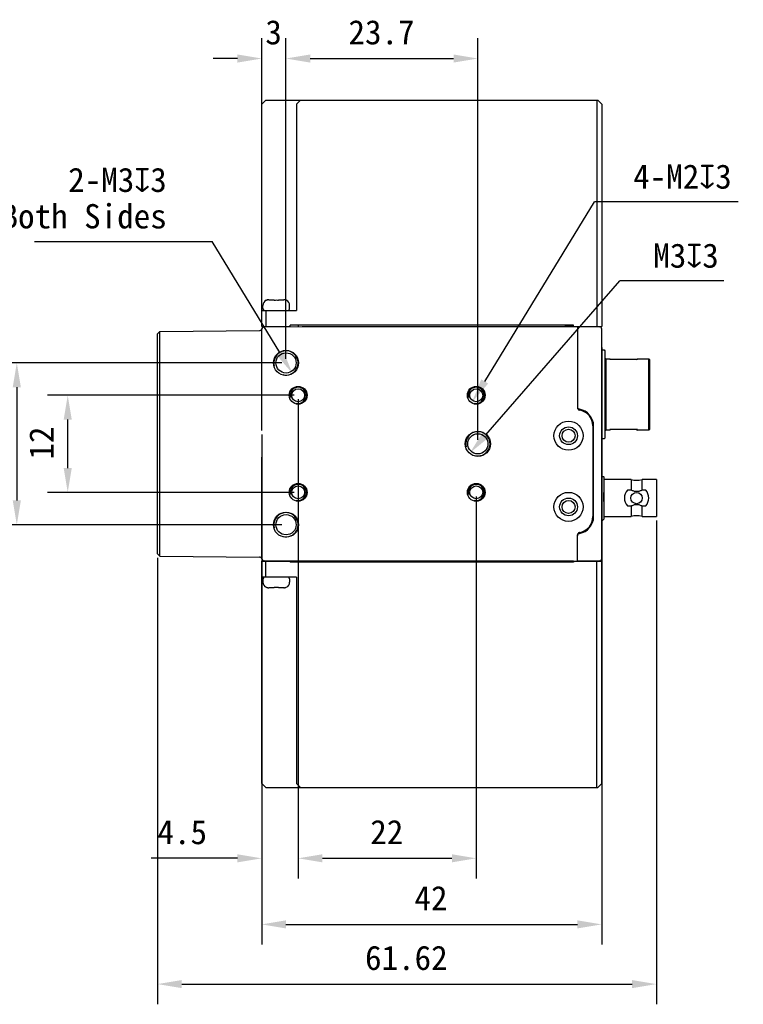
# Model space of a CAD drawing. Header units: millimetres. Extents: x -20 to 194, y 246 to 368.
# Tile 2 of 3: x 52 to 142, y 246 to 368. Entities that reach past the tile are written whole.
import ezdxf

# ---------------------------------------------------------------- set-up
doc = ezdxf.new("R2010")
doc.units = ezdxf.units.MM
doc.header["$LTSCALE"] = 16.335
doc.header["$PDMODE"] = 3
doc.header["$PDSIZE"] = 8
doc.layers.get('0').update_dxf_attribs({"linetype": 'CONTINUOUS'})
doc.layers.get('Defpoints').update_dxf_attribs({"linetype": 'CONTINUOUS'})
doc.layers.add('00_COMPONENTS', color=7, linetype='CONTINUOUS')
doc.layers.add('51__DRAFT_DIMS', color=7, linetype='CONTINUOUS')
doc.styles.get("Standard").update_dxf_attribs({"font": 'simfang.ttf'})
doc.dimstyles.new('DIMSTYLE_1', dxfattribs={"dimtxt": 3, "dimasz": 3, "dimexe": 2.5, "dimexo": 0.5, "dimgap": 0.75, "dimtad": 1, "dimdsep": 46, "dimtxsty": 'STANDARD', "dimblk": '_FILLED', "dimblk1": '_FILLED', "dimblk2": '_FILLED', "dimcen": 0.09, "dimclrt": 3, "dimazin": 2, "dimtp": 0.3, "dimtm": 0.3, "dimtfac": 1, "dimtofl": 0, "dimtmove": 0, "dimatfit": 3, "dimldrblk": '_FILLED', "dimfxl": 1, "dimtolj": 1, "dimarcsym": 0})
doc.dimstyles.new('DIMSTYLE_2', dxfattribs={"dimtxt": 3, "dimasz": 3, "dimexe": 2.5, "dimexo": 0.5, "dimgap": 0.75, "dimtad": 1, "dimdsep": 46, "dimtxsty": 'STANDARD', "dimblk": '_FILLED', "dimblk1": '_FILLED', "dimblk2": '_FILLED', "dimcen": 0.09, "dimclrt": 3, "dimazin": 2, "dimtp": 0.2, "dimtm": 0.2, "dimtfac": 1, "dimtofl": 0, "dimtmove": 0, "dimatfit": 3, "dimldrblk": '_FILLED', "dimfxl": 1, "dimtolj": 1, "dimarcsym": 0})
doc.dimstyles.new('DIMSTYLE_3', dxfattribs={"dimtxt": 3, "dimasz": 3, "dimexe": 2.5, "dimexo": 0.5, "dimgap": 0.75, "dimtad": 1, "dimdsep": 46, "dimtxsty": 'STANDARD', "dimblk": '_FILLED', "dimblk1": '_FILLED', "dimblk2": '_FILLED', "dimcen": 0.09, "dimclrt": 3, "dimazin": 2, "dimtp": 0.1, "dimtm": 0.1, "dimtfac": 1, "dimtofl": 0, "dimtmove": 0, "dimatfit": 3, "dimldrblk": '_FILLED', "dimfxl": 1, "dimtolj": 1, "dimarcsym": 0})
doc.dimstyles.new('DIMSTYLE_4', dxfattribs={"dimtxt": 3, "dimasz": 3, "dimexe": 2.5, "dimexo": 0.5, "dimtad": 1, "dimdsep": 46, "dimtxsty": 'STANDARD', "dimblk": '_FILLED', "dimblk1": '_FILLED', "dimblk2": '_FILLED', "dimcen": 0.09, "dimclrt": 3, "dimazin": 2, "dimtp": 0.1, "dimtm": 0.1, "dimtfac": 1, "dimtofl": 0, "dimtmove": 0, "dimatfit": 1, "dimldrblk": '_FILLED', "dimfxl": 1, "dimtolj": 1, "dimarcsym": 0})

# ---------------------------------------------------------------- blocks, each defined once
blk = doc.blocks.new('_FILLED')
at = {"color": 0, "linetype": 'ByBlock'}
blk.add_solid([(0, 0), (-1, 0.167), (-1, -0.167)], dxfattribs=at)
blk = doc.blocks.new('*D15')
at = {"layer": '51__DRAFT_DIMS', "color": 0, "lineweight": -2}
for p, q in [((130.91, 306.28), (130.91, 246.46)), ((69.29, 301.66), (69.29, 246.46)), ((72.29, 248.96), (127.91, 248.96))]:
    blk.add_line(p, q, dxfattribs=at)
at = {"layer": 'Defpoints', "color": 0}
for p in [(130.91, 306.78), (69.29, 302.16), (130.91, 248.96)]:
    blk.add_point(p, dxfattribs=at)
at = {"layer": '51__DRAFT_DIMS', "color": 0, "linetype": 'ByBlock', "lineweight": -2, "xscale": 3, "yscale": 3, "zscale": 3, "rotation": 180}
blk.add_blockref('_FILLED', (69.29, 248.96), dxfattribs=at)
at = {"layer": '51__DRAFT_DIMS', "color": 0, "linetype": 'ByBlock', "lineweight": -2, "xscale": 3, "yscale": 3, "zscale": 3}
blk.add_blockref('_FILLED', (130.91, 248.96), dxfattribs=at)
at = {"layer": '51__DRAFT_DIMS', "color": 3, "insert": (100.03, 253.71), "char_height": 3, "attachment_point": 2, "line_spacing_factor": 0.9}
blk.add_mtext('\\A1;61.62', dxfattribs=at)
blk = doc.blocks.new('*D16')
at = {"layer": '51__DRAFT_DIMS', "color": 0, "lineweight": -2}
for p, q in [((124.16, 327.64), (124.16, 253.84)), ((82.16, 316.92), (82.16, 253.84)), ((85.16, 256.34), (121.16, 256.34))]:
    blk.add_line(p, q, dxfattribs=at)
at = {"layer": 'Defpoints', "color": 0}
for p in [(124.16, 328.14), (82.16, 317.42), (124.16, 256.34)]:
    blk.add_point(p, dxfattribs=at)
at = {"layer": '51__DRAFT_DIMS', "color": 0, "linetype": 'ByBlock', "lineweight": -2, "xscale": 3, "yscale": 3, "zscale": 3, "rotation": 180}
blk.add_blockref('_FILLED', (82.16, 256.34), dxfattribs=at)
at = {"layer": '51__DRAFT_DIMS', "color": 0, "linetype": 'ByBlock', "lineweight": -2, "xscale": 3, "yscale": 3, "zscale": 3}
blk.add_blockref('_FILLED', (124.16, 256.34), dxfattribs=at)
at = {"layer": '51__DRAFT_DIMS', "color": 3, "insert": (103.07, 261.09), "char_height": 3, "attachment_point": 2, "line_spacing_factor": 0.9}
blk.add_mtext('\\A1;42', dxfattribs=at)
blk = doc.blocks.new('*D17')
at = {"layer": '51__DRAFT_DIMS', "color": 0, "lineweight": -2}
for p, q in [((84.66, 325.75), (49.41, 325.75)), ((51.91, 322.75), (51.91, 308.75)), ((84.66, 305.75), (49.41, 305.75))]:
    blk.add_line(p, q, dxfattribs=at)
at = {"layer": 'Defpoints', "color": 0}
for p in [(85.16, 325.75), (51.91, 305.75), (85.16, 305.75)]:
    blk.add_point(p, dxfattribs=at)
at = {"layer": '51__DRAFT_DIMS', "color": 0, "linetype": 'ByBlock', "lineweight": -2, "xscale": 3, "yscale": 3, "zscale": 3}
for p, rotation in [((51.91, 325.75), 90), ((51.91, 305.75), 270)]:
    blk.add_blockref('_FILLED', p, dxfattribs=dict(at, rotation=rotation))
at = {"layer": '51__DRAFT_DIMS', "color": 3, "insert": (47.16, 315.72), "char_height": 3, "attachment_point": 2, "rotation": 90, "line_spacing_factor": 0.9}
blk.add_mtext('\\A1;20', dxfattribs=at)
blk = doc.blocks.new('*D18')
at = {"layer": '51__DRAFT_DIMS', "color": 0, "lineweight": -2}
for p, q in [((86.16, 321.75), (55.7, 321.75)), ((58.2, 312.75), (58.2, 318.75)), ((86.16, 309.75), (55.7, 309.75))]:
    blk.add_line(p, q, dxfattribs=at)
at = {"layer": 'Defpoints', "color": 0}
for p in [(58.2, 321.75), (86.66, 321.75), (86.66, 309.75)]:
    blk.add_point(p, dxfattribs=at)
at = {"layer": '51__DRAFT_DIMS', "color": 0, "linetype": 'ByBlock', "lineweight": -2, "xscale": 3, "yscale": 3, "zscale": 3}
for p, rotation in [((58.2, 321.75), 90), ((58.2, 309.75), 270)]:
    blk.add_blockref('_FILLED', p, dxfattribs=dict(at, rotation=rotation))
at = {"layer": '51__DRAFT_DIMS', "color": 3, "insert": (53.45, 315.84), "char_height": 3, "attachment_point": 2, "rotation": 90, "line_spacing_factor": 0.9}
blk.add_mtext('\\A1;12', dxfattribs=at)
blk = doc.blocks.new('*D19')
at = {"layer": '51__DRAFT_DIMS', "color": 0, "lineweight": -2}
for p, q in [((82.16, 330.41), (82.16, 365.88)), ((85.16, 326.25), (85.16, 365.88)), ((79.16, 363.38), (76.16, 363.38)), ((88.16, 363.38), (91.16, 363.38))]:
    blk.add_line(p, q, dxfattribs=at)
at = {"layer": 'Defpoints', "color": 0}
for p in [(85.16, 363.38), (82.16, 329.91), (85.16, 325.75)]:
    blk.add_point(p, dxfattribs=at)
at = {"layer": '51__DRAFT_DIMS', "color": 0, "linetype": 'ByBlock', "lineweight": -2, "xscale": 3, "yscale": 3, "zscale": 3}
blk.add_blockref('_FILLED', (82.16, 363.38), dxfattribs=at)
at = {"layer": '51__DRAFT_DIMS', "color": 0, "linetype": 'ByBlock', "lineweight": -2, "xscale": 3, "yscale": 3, "zscale": 3, "rotation": 180}
blk.add_blockref('_FILLED', (85.16, 363.38), dxfattribs=at)
at = {"layer": '51__DRAFT_DIMS', "color": 3, "insert": (83.63, 368.13), "char_height": 3, "attachment_point": 2, "line_spacing_factor": 0.9}
blk.add_mtext('\\A1;3', dxfattribs=at)
blk = doc.blocks.new('*D20')
at = {"layer": '51__DRAFT_DIMS', "color": 0, "lineweight": -2}
for p, q in [((85.16, 326.25), (85.16, 365.88)), ((108.86, 316.25), (108.86, 365.88)), ((88.16, 363.38), (105.86, 363.38))]:
    blk.add_line(p, q, dxfattribs=at)
at = {"layer": 'Defpoints', "color": 0}
for p in [(108.86, 363.38), (85.16, 325.75), (108.86, 315.75)]:
    blk.add_point(p, dxfattribs=at)
at = {"layer": '51__DRAFT_DIMS', "color": 0, "linetype": 'ByBlock', "lineweight": -2, "xscale": 3, "yscale": 3, "zscale": 3, "rotation": 180}
blk.add_blockref('_FILLED', (85.16, 363.38), dxfattribs=at)
at = {"layer": '51__DRAFT_DIMS', "color": 0, "linetype": 'ByBlock', "lineweight": -2, "xscale": 3, "yscale": 3, "zscale": 3}
blk.add_blockref('_FILLED', (108.86, 363.38), dxfattribs=at)
at = {"layer": '51__DRAFT_DIMS', "color": 3, "insert": (96.96, 368.13), "char_height": 3, "attachment_point": 2, "line_spacing_factor": 0.9}
blk.add_mtext('\\A1;23.7', dxfattribs=at)
blk = doc.blocks.new('*D21')
at = {"layer": '51__DRAFT_DIMS', "color": 0, "lineweight": -2}
for p, q in [((86.66, 321.25), (86.66, 262.01)), ((82.16, 316.92), (82.16, 262.01)), ((79.16, 264.51), (68.51, 264.51)), ((89.66, 264.51), (92.66, 264.51))]:
    blk.add_line(p, q, dxfattribs=at)
at = {"layer": 'Defpoints', "color": 0}
for p in [(86.66, 321.75), (82.16, 317.42), (86.66, 264.51)]:
    blk.add_point(p, dxfattribs=at)
at = {"layer": '51__DRAFT_DIMS', "color": 0, "linetype": 'ByBlock', "lineweight": -2, "xscale": 3, "yscale": 3, "zscale": 3}
blk.add_blockref('_FILLED', (82.16, 264.51), dxfattribs=at)
at = {"layer": '51__DRAFT_DIMS', "color": 0, "linetype": 'ByBlock', "lineweight": -2, "xscale": 3, "yscale": 3, "zscale": 3, "rotation": 180}
blk.add_blockref('_FILLED', (86.66, 264.51), dxfattribs=at)
at = {"layer": '51__DRAFT_DIMS', "color": 3, "insert": (75.41, 269.26), "char_height": 3, "attachment_point": 3, "line_spacing_factor": 0.9}
blk.add_mtext('\\A1;4.5', dxfattribs=at)
blk = doc.blocks.new('*D22')
at = {"layer": '51__DRAFT_DIMS', "color": 0, "lineweight": -2}
for p, q in [((86.66, 309.25), (86.66, 262.01)), ((108.66, 309.25), (108.66, 262.01)), ((89.66, 264.51), (105.66, 264.51))]:
    blk.add_line(p, q, dxfattribs=at)
at = {"layer": 'Defpoints', "color": 0}
for p in [(86.66, 309.75), (108.66, 309.75), (108.66, 264.51)]:
    blk.add_point(p, dxfattribs=at)
at = {"layer": '51__DRAFT_DIMS', "color": 0, "linetype": 'ByBlock', "lineweight": -2, "xscale": 3, "yscale": 3, "zscale": 3, "rotation": 180}
blk.add_blockref('_FILLED', (86.66, 264.51), dxfattribs=at)
at = {"layer": '51__DRAFT_DIMS', "color": 0, "linetype": 'ByBlock', "lineweight": -2, "xscale": 3, "yscale": 3, "zscale": 3}
blk.add_blockref('_FILLED', (108.66, 264.51), dxfattribs=at)
at = {"layer": '51__DRAFT_DIMS', "color": 3, "insert": (97.61, 269.26), "char_height": 3, "attachment_point": 2, "line_spacing_factor": 0.9}
blk.add_mtext('\\A1;22', dxfattribs=at)
blk = doc.blocks.new('*D24')
at = {"layer": '51__DRAFT_DIMS', "color": 0, "lineweight": -2}
for p in [(109.85, 316.88), (139.24, 335.89)]:
    blk.add_line(p, (126.41, 335.89), dxfattribs=at)
at = {"layer": 'Defpoints', "color": 0}
for p in [(109.85, 316.88), (107.88, 314.62)]:
    blk.add_point(p, dxfattribs=at)
at = {"layer": '51__DRAFT_DIMS', "color": 0, "linetype": 'ByBlock', "lineweight": -2, "xscale": 3, "yscale": 3, "zscale": 3, "rotation": 228.9360763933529}
blk.add_blockref('_FILLED', (107.88, 314.62), dxfattribs=at)
at = {"layer": '51__DRAFT_DIMS', "color": 3, "insert": (130.53, 340.52), "char_height": 3, "attachment_point": 1, "line_spacing_factor": 0.9}
blk.add_mtext('\\A1;{M3{\\fgdt;x}3}', dxfattribs=at)
blk = doc.blocks.new('*D25')
at = {"layer": '51__DRAFT_DIMS', "color": 0, "lineweight": -2}
for p in [(109.71, 323.46), (141.02, 345.67)]:
    blk.add_line(p, (123.28, 345.67), dxfattribs=at)
at = {"layer": 'Defpoints', "color": 0}
for p in [(109.19, 322.6), (108.14, 320.9)]:
    blk.add_point(p, dxfattribs=at)
at = {"layer": '51__DRAFT_DIMS', "color": 0, "linetype": 'ByBlock', "lineweight": -2, "xscale": 3, "yscale": 3, "zscale": 3, "rotation": 238.567487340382}
blk.add_blockref('_FILLED', (108.14, 320.9), dxfattribs=at)
at = {"layer": '51__DRAFT_DIMS', "color": 3, "insert": (128.05, 350.29), "char_height": 3, "attachment_point": 1, "line_spacing_factor": 0.9}
blk.add_mtext('\\A1;{4-M2{\\fgdt;x}3}', dxfattribs=at)

msp = doc.modelspace()

# ---------------------------------------------------------------- linework, layer by layer
at = {"color": 7}
for p, q in [((86.664, 330.4), (86.664, 330.246)), ((119.664, 330.4), (119.664, 330.25)), ((86.664, 301.1), (86.664, 301.255)), ((119.664, 301.1), (119.664, 301.25))]:
    msp.add_line(p, q, dxfattribs=at)
at = {"layer": '00_COMPONENTS', "color": 7}
for p, q in [((82.664, 358.25), (82.164, 357.75)), ((82.664, 358.25), (123.664, 358.25)), ((86.964, 358.25), (86.464, 357.75)), ((123.564, 358.25), (123.564, 330.25)), ((123.664, 358.25), (124.164, 357.75)), ((82.164, 330.25), (82.164, 357.75)), ((86.464, 357.75), (86.464, 332.25)), ((124.164, 357.75), (124.164, 330.25)), ((83.053, 333.55), (83.694, 333.55)), ((83.694, 333.479), (83.694, 333.55)), ((84.234, 333.55), (84.234, 333.479)), ((84.234, 333.55), (84.875, 333.55)), ((82.314, 332.45), (82.314, 332.85)), ((82.735, 333.479), (82.726, 333.488)), ((85.202, 333.488), (85.192, 333.479)), ((85.614, 332.45), (85.614, 332.85)), ((82.164, 332.25), (86.464, 332.25)), ((82.664, 332.25), (82.664, 330.25)), ((82.164, 330.25), (85.664, 330.25)), ((82.164, 317.416), (82.164, 329.909)), ((82.168, 329.961), (82.172, 329.978)), ((82.171, 329.975), (82.17, 329.972)), ((82.172, 329.978), (82.171, 329.976)), ((82.171, 329.977), (82.171, 329.973)), ((82.172, 329.978), (82.172, 329.978)), ((82.461, 330.209), (88.941, 330.266)), ((82.964, 330.214), (82.964, 330.25)), ((84.964, 330.231), (84.964, 330.25)), ((85.664, 330.25), (85.664, 330.4)), ((120.664, 330.4), (85.664, 330.4)), ((87.164, 330.25), (124.164, 330.25)), ((120.664, 330.264), (119.664, 330.264)), ((120.664, 330.25), (120.664, 330.4)), ((121.164, 330.25), (123.866, 330.227)), ((121.164, 330.25), (121.164, 320.218)), ((123.664, 330.229), (123.664, 330.25)), ((124.164, 301.574), (124.164, 329.927)), ((69.294, 329.338), (69.594, 329.641)), ((69.294, 302.163), (69.294, 329.338)), ((69.594, 329.641), (81.883, 329.748)), ((69.594, 301.86), (69.594, 329.641)), ((124.164, 327.35), (124.464, 327.35)), ((124.464, 327.35), (124.564, 327.25)), ((124.564, 327.25), (124.564, 316.45)), ((124.664, 326.275), (124.564, 326.375)), ((124.664, 326.275), (125.164, 326.275)), ((124.664, 326.275), (124.664, 317.425)), ((125.164, 326.184), (125.164, 326.275)), ((125.255, 326.184), (125.164, 326.275)), ((128.472, 326.184), (128.564, 326.275)), ((128.564, 326.275), (129.964, 326.275)), ((128.564, 326.275), (128.564, 326.184)), ((129.964, 317.425), (129.964, 326.275)), ((130.064, 326.175), (129.964, 326.275)), ((128.564, 326.184), (125.164, 326.184)), ((130.064, 326.175), (130.064, 317.525)), ((123.064, 317.953), (123.064, 306.748)), ((123.164, 306.748), (123.164, 317.95)), ((124.564, 317.325), (124.664, 317.425)), ((125.164, 317.425), (124.664, 317.425)), ((128.564, 317.517), (125.164, 317.517)), ((125.255, 317.517), (125.164, 317.425)), ((125.164, 317.425), (125.164, 317.517)), ((128.472, 317.517), (128.564, 317.425)), ((128.564, 317.517), (128.564, 317.425)), ((129.964, 317.425), (128.564, 317.425)), ((129.964, 317.425), (130.064, 317.525)), ((124.464, 316.35), (124.164, 316.35)), ((124.564, 316.45), (124.464, 316.35)), ((82.164, 301.602), (82.164, 314.084)), ((124.191, 311.725), (124.164, 311.725)), ((124.221, 311.675), (124.191, 311.725)), ((124.264, 311.681), (124.217, 311.681)), ((124.286, 311.725), (124.26, 311.68)), ((124.286, 311.725), (124.364, 311.725)), ((124.414, 311.675), (124.364, 311.725)), ((124.414, 311.675), (124.414, 306.425)), ((127.784, 311.325), (124.414, 311.325)), ((127.784, 311.325), (127.784, 310.037)), ((130.914, 311.325), (129.143, 311.325)), ((129.143, 310.037), (129.143, 311.325)), ((130.914, 311.325), (130.914, 306.775)), ((124.408, 308.608), (124.408, 309.735)), ((127.784, 310.037), (127.334, 310.037)), ((129.594, 310.037), (129.143, 310.037)), ((127.334, 308.064), (127.784, 308.064)), ((127.784, 308.064), (127.784, 306.775)), ((129.143, 308.064), (129.594, 308.064)), ((129.143, 306.775), (129.143, 308.064)), ((124.414, 306.775), (127.784, 306.775)), ((129.143, 306.775), (130.914, 306.775)), ((124.164, 306.175), (124.414, 306.425)), ((121.164, 301.25), (121.164, 304.483)), ((69.294, 302.163), (69.594, 301.86)), ((69.594, 301.86), (81.883, 301.753)), ((82.164, 273.75), (82.164, 301.25)), ((82.164, 301.25), (85.664, 301.25)), ((82.172, 301.522), (82.168, 301.539)), ((82.172, 301.522), (82.171, 301.524)), ((87.164, 301.25), (82.461, 301.291)), ((82.664, 299.25), (82.664, 301.25)), ((82.964, 301.287), (82.964, 301.25)), ((84.964, 301.27), (84.964, 301.25)), ((85.664, 301.25), (85.664, 301.1)), ((120.664, 301.1), (85.664, 301.1)), ((120.664, 301.25), (87.164, 301.25)), ((120.664, 301.237), (119.664, 301.237)), ((120.664, 301.25), (124.164, 301.25)), ((120.664, 301.25), (120.664, 301.1)), ((123.866, 301.274), (121.164, 301.25)), ((123.564, 273.25), (123.564, 301.25)), ((123.664, 301.272), (123.664, 301.25)), ((124.164, 301.57), (124.164, 301.571)), ((124.164, 301.567), (124.164, 301.57)), ((124.164, 273.75), (124.164, 301.25)), ((86.464, 299.25), (82.164, 299.25)), ((82.314, 299.05), (82.314, 298.65)), ((85.614, 299.05), (85.614, 298.65)), ((86.464, 299.25), (86.464, 273.75)), ((82.726, 298.012), (82.735, 298.022)), ((83.694, 297.95), (83.053, 297.95)), ((83.694, 297.95), (83.694, 298.022)), ((84.234, 298.022), (84.234, 297.95)), ((84.875, 297.95), (84.234, 297.95)), ((85.192, 298.022), (85.202, 298.012)), ((82.164, 273.75), (82.664, 273.25)), ((82.664, 273.25), (123.664, 273.25)), ((86.464, 273.75), (86.964, 273.25)), ((124.164, 273.75), (123.664, 273.25))]:
    msp.add_line(p, q, dxfattribs=at)
at = {"layer": '00_COMPONENTS', "color": 4}
for p, q in [((83.164, 330.25), (83.164, 330.216)), ((83.18, 330.25), (83.18, 330.216)), ((84.747, 330.25), (84.747, 330.229)), ((84.764, 330.25), (84.764, 330.229)), ((123.447, 330.25), (123.447, 330.23)), ((123.464, 330.25), (123.464, 330.23)), ((121.414, 304.677), (121.545, 304.809)), ((83.164, 301.25), (83.164, 301.285)), ((83.18, 301.25), (83.18, 301.285)), ((84.747, 301.25), (84.747, 301.272)), ((84.764, 301.25), (84.764, 301.271)), ((123.447, 301.25), (123.447, 301.27)), ((123.464, 301.25), (123.464, 301.27))]:
    msp.add_line(p, q, dxfattribs=at)
at = {"layer": '00_COMPONENTS', "color": 7}
for points in [[(82.168, 329.961), (82.169, 329.966), (82.17, 329.97), (82.171, 329.973)], [(82.17, 329.968), (82.169, 329.964), (82.168, 329.961)], [(82.17, 301.532), (82.169, 301.537), (82.168, 301.54)], [(82.168, 301.54), (82.169, 301.535), (82.17, 301.531), (82.171, 301.528), (82.171, 301.525)], [(82.172, 301.523), (82.171, 301.526), (82.17, 301.529)]]:
    msp.add_lwpolyline(points, dxfattribs=at)
for centre, radius in [((85.164, 325.75), 1.55), ((85.164, 325.75), 1.25), ((86.664, 321.75), 1.1), ((108.664, 321.75), 1.1), ((86.664, 321.75), 0.8), ((108.664, 321.75), 0.8), ((120.064, 316.75), 1.8), ((120.064, 316.75), 1.1), ((108.864, 315.75), 1.55), ((108.864, 315.75), 1.25), ((120.064, 316.75), 0.8), ((86.664, 309.75), 1.1), ((86.664, 309.75), 0.8), ((108.664, 309.75), 1.1), ((108.664, 309.75), 0.8), ((120.064, 307.95), 1.8), ((128.464, 309.05), 0.7), ((120.064, 307.95), 1.1), ((120.064, 307.95), 0.8), ((85.164, 305.75), 1.55), ((85.164, 305.75), 1.25)]:
    msp.add_circle(centre, radius, dxfattribs=at)
for centre, radius, start, end in [((83.049, 332.82), 0.73, 102.57137, 111.13713), ((83.053, 332.801), 0.749, 89.98058, 102.51354), ((84.875, 332.795), 0.755, 84.43184, 90.00369), ((84.875, 332.805), 0.745, 81.62375, 84.42741), ((84.877, 332.815), 0.735, 73.47028, 81.62819), ((84.879, 332.823), 0.726, 72.28023, 73.45253), ((84.88, 332.827), 0.723, 64.44707, 72.28685), ((83.014, 332.85), 0.7, 114.29519, 180), ((82.514, 332.45), 0.2, 180, 270), ((83.045, 332.831), 0.719, 111.14291, 115.56165), ((83.961, 329.681), 3.807, 89.95649, 94.02307), ((83.967, 329.681), 3.807, 85.97693, 90.04351), ((84.914, 332.85), 0.7, 0, 65.70481), ((85.414, 332.45), 0.2, 270, 0), ((81.88, 330.048), 0.3, 270.5, 346.64778), ((82.464, 329.909), 0.3, 90.5, 180), ((82.464, 329.909), 0.3, 170.03587, 178.01782), ((82.463, 329.909), 0.3, 170.01526, 180.00578), ((82.464, 329.909), 0.301, 178.02956, 180.00259), ((123.864, 329.927), 0.3, 0, 89.5), ((121.464, 320.317), 0.3, 180, 260.40593), ((121.464, 320.218), 0.3, 180, 259.98459), ((121.064, 317.953), 2, 0, 79.98459), ((121.064, 317.95), 2.1, 0, 80.40593), ((128.464, 314.17), 2.925, 256.56881, 283.43119), ((128.464, 309.05), 1.5, 138.87931, 221.12069), ((128.464, 309.05), 1.5, 318.87931, 41.12069), ((121.064, 306.748), 2, 280.01541, 0), ((121.064, 306.748), 2.1, 279.59407, 0), ((128.464, 303.93), 2.925, 76.56881, 103.43119), ((121.464, 304.483), 0.3, 100.01541, 180), ((121.464, 304.382), 0.3, 99.59407, 180), ((81.88, 301.453), 0.3, 13.35222, 89.5), ((82.465, 301.591), 0.302, 179.99674, 181.99402), ((82.464, 301.591), 0.3, 179.99593, 269.5), ((123.864, 301.574), 0.3, 270.5, 0), ((82.514, 299.05), 0.2, 90, 180), ((83.014, 298.65), 0.7, 180, 245.70481), ((84.914, 298.65), 0.7, 294.29519, 0), ((85.414, 299.05), 0.2, 0, 90), ((83.049, 298.678), 0.728, 244.47895, 257.43541), ((83.052, 298.694), 0.744, 257.45727, 265.83939), ((83.053, 298.706), 0.755, 265.82486, 270.00079), ((83.961, 301.82), 3.807, 265.97693, 270.04351), ((83.967, 301.82), 3.807, 269.95649, 274.02307), ((84.875, 298.703), 0.753, 269.9892, 278.35726), ((84.877, 298.686), 0.735, 278.37181, 286.52973), ((84.879, 298.677), 0.726, 286.54747, 287.71977), ((84.879, 298.677), 0.726, 287.71972, 289.78364), ((84.881, 298.672), 0.721, 289.77809, 295.55928)]:
    msp.add_arc(centre, radius, start, end, dxfattribs=at)
at = {"layer": '00_COMPONENTS', "color": 4}
for centre, radius in [((85.164, 325.75), 1.5), ((86.664, 321.75), 1), ((108.664, 321.75), 1), ((108.864, 315.75), 1.5), ((86.664, 309.75), 1), ((108.664, 309.75), 1), ((85.164, 305.75), 1.5)]:
    msp.add_arc(centre, radius, 255, 195, dxfattribs=at)
at = {"layer": '00_COMPONENTS', "color": 7}
for points in [[(83.053, 333.55), (82.944, 333.55), (82.833, 333.526), (82.735, 333.479)], [(82.735, 298.022), (82.833, 297.975), (82.944, 297.95), (83.053, 297.95)]]:
    msp.add_open_spline(points, degree=3, dxfattribs=at)
for points, knots in [([(85.192, 333.479), (85.168, 333.491), (85.067, 333.532), (84.956, 333.55), (84.875, 333.55)], [0, 0, 0, 0, 0.2507476, 1, 1, 1, 1]), ([(129.143, 310.037), (129.091, 310.008), (128.984, 309.954), (128.817, 309.889), (128.643, 309.845), (128.464, 309.83), (128.285, 309.845), (128.11, 309.889), (127.943, 309.954), (127.837, 310.008), (127.784, 310.037)], [0, 0, 0, 0, 0.124981, 0.2500123, 0.3749988, 0.5, 0.6250012, 0.7499877, 0.875019, 1, 1, 1, 1]), ([(127.784, 308.064), (127.837, 308.093), (127.943, 308.147), (128.11, 308.212), (128.285, 308.255), (128.464, 308.271), (128.643, 308.255), (128.817, 308.212), (128.984, 308.147), (129.091, 308.093), (129.143, 308.064)], [0, 0, 0, 0, 0.124981, 0.2500123, 0.3749988, 0.5, 0.6250012, 0.7499877, 0.875019, 1, 1, 1, 1]), ([(84.875, 297.95), (84.956, 297.95), (85.067, 297.969), (85.168, 298.01), (85.192, 298.022)], [0, 0, 0, 0, 0.7492524, 1, 1, 1, 1])]:
    msp.add_open_spline(points, degree=3, knots=knots, dxfattribs=at)
at = {"layer": '51__DRAFT_DIMS', "color": 4}
for p in [(54.096, 340.757), (84.385, 327.033)]:
    msp.add_line(p, (76.053, 340.757), dxfattribs=at)

# ---------------------------------------------------------------- block references
at = {"layer": '51__DRAFT_DIMS', "color": 4, "xscale": 3, "yscale": 3, "zscale": 3, "rotation": 301.2612926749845}
msp.add_blockref('_FILLED', (85.942, 324.468), dxfattribs=at)

# ---------------------------------------------------------------- texts
at = {"layer": '51__DRAFT_DIMS', "color": 3, "insert": (70.433, 349.882), "char_height": 3, "attachment_point": 3, "line_spacing_factor": 0.9}
msp.add_mtext('\\A1;2-M3{\\fgdt|b0|i0|c134|p49;x}3\\POn Both Sides', dxfattribs=at)

# ---------------------------------------------------------------- dimensions: what is measured, and where the dimension line sits
at = {"layer": '51__DRAFT_DIMS', "color": 4}
for base, p1, p2, dimstyle, picture, middle in [((85.164, 363.377), (82.164, 329.909), (85.164, 325.75), 'DIMSTYLE_3', '*D19', (83.629, 363.377)), ((108.864, 363.377), (85.164, 325.75), (108.864, 315.75), 'DIMSTYLE_2', '*D20', (96.964, 363.377)), ((124.164, 256.339), (82.164, 317.416), (124.164, 328.135), 'DIMSTYLE_1', '*D16', (103.073, 256.339)), ((86.664, 264.508), (82.164, 317.416), (86.664, 321.75), 'DIMSTYLE_3', '*D21', (72.337, 264.508)), ((108.664, 264.508), (86.664, 309.75), (108.664, 309.75), 'DIMSTYLE_2', '*D22', (97.608, 264.508)), ((130.914, 248.962), (69.294, 302.163), (130.914, 306.775), 'DIMSTYLE_1', '*D15', (100.033, 248.962))]:
    dim = msp.add_linear_dim(base=base, p1=p1, p2=p2, dimstyle=dimstyle, dxfattribs=at)
    dim.commit()
    dim.dimension.update_dxf_attribs({"geometry": picture, "text_midpoint": middle, "dimtype": 160})
for p1, p2, text, picture, middle in [((109.185, 322.604), (108.142, 320.897), '{4-M<>{\\fgdt;x}3}', '*D25', (134.539, 345.667)), ((109.849, 316.881), (107.878, 314.619), '{M<>{\\fgdt;x}3}', '*D24', (134.884, 335.895))]:
    dim = msp.add_diameter_dim_2p(p1=p1, p2=p2, text=text, dimstyle='DIMSTYLE_4', override={"dimtih": 1, "dimtoh": 1, "dimpost": '<>'}, dxfattribs=at)
    dim.commit()
    dim.dimension.update_dxf_attribs({"geometry": picture, "text_midpoint": middle, "dimtype": 163})
for base, p1, p2, angle, picture, middle in [((51.907, 305.75), (85.164, 325.75), (85.164, 305.75), 270, '*D17', (51.907, 315.724)), ((58.203, 321.75), (86.664, 309.75), (86.664, 321.75), 90, '*D18', (58.203, 315.835))]:
    dim = msp.add_linear_dim(base=base, p1=p1, p2=p2, angle=angle, dimstyle='DIMSTYLE_2', dxfattribs=at)
    dim.commit()
    dim.dimension.update_dxf_attribs({"geometry": picture, "text_midpoint": middle, "dimtype": 160})

doc.saveas('drawing.dxf')
